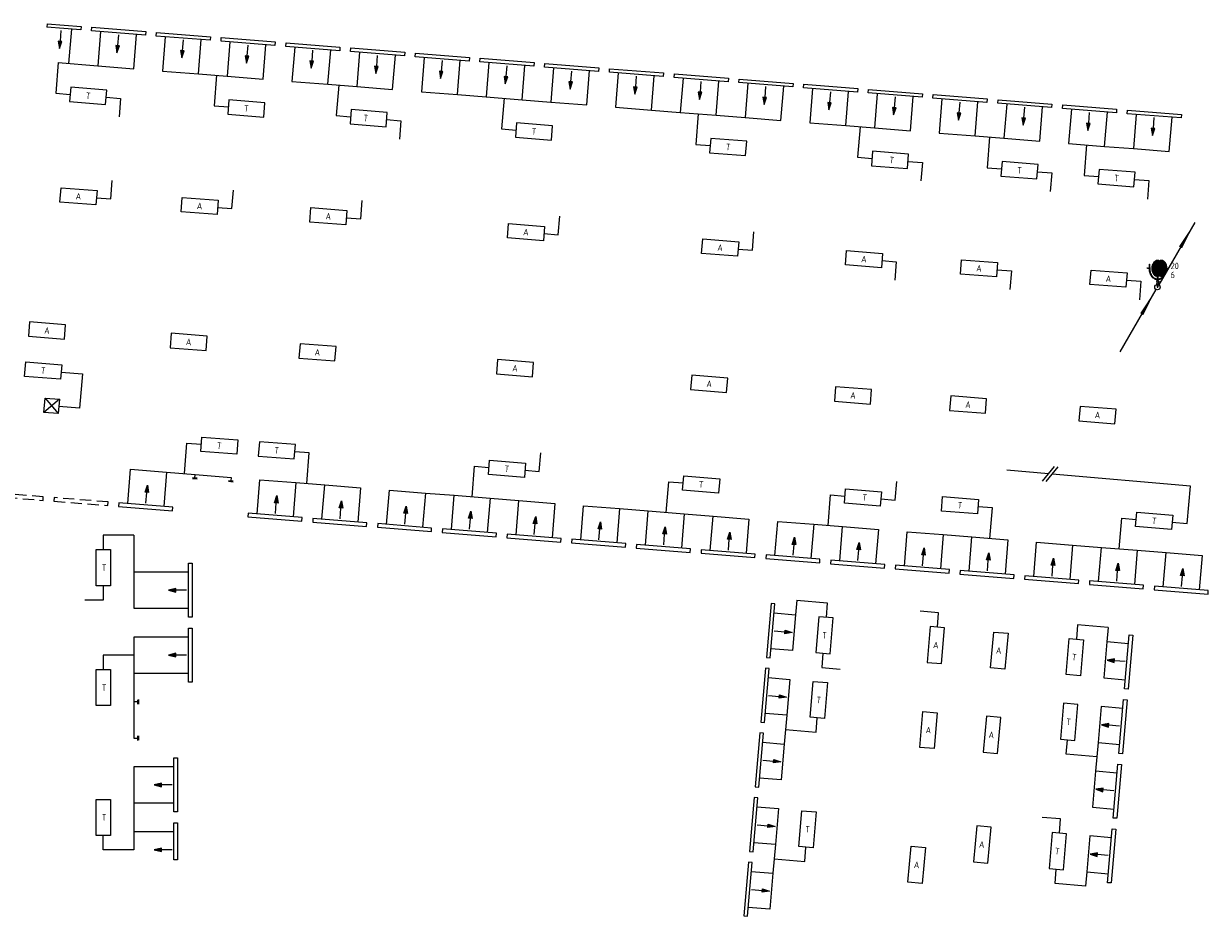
# Model space of a CAD drawing. Extents: x -977 to 55110, y -32750 to 977.
# Tile 2 of 2: x 22270 to 55110, y -24044 to 713. Entities that reach past the tile are written whole.
import ezdxf
from ezdxf.enums import TextEntityAlignment as Align

# ---------------------------------------------------------------- set-up
doc = ezdxf.new("R2010")
doc.units = 0
doc.header["$LTSCALE"] = 200
doc.header["$MEASUREMENT"] = 0
doc.linetypes.add('B0701', pattern=[2.34375, 1.5625, -0.78125])
doc.layers.get('0').update_dxf_attribs({"linetype": 'CONTINUOUS'})
for name, color, linetype in [('BB8000--_INVENTARIS', 7, 'CONTINUOUS'), ('DEMONTEREN', 5, 'CONTINUOUS'), ('FA6513--_S240', 240, 'CONTINUOUS'), ('FB6513--_S1', 1, 'CONTINUOUS'), ('FL6513--_BRANDBLUSMAT', 7, 'CONTINUOUS'), ('FL6513--_S7', 7, 'CONTINUOUS'), ('FL6513--_S7_3D', 7, 'CONTINUOUS'), ('NIEUW', 5, 'CONTINUOUS'), ('WL531---_SYMBOOL', 3, 'CONTINUOUS'), ('WL532---_SYMBOOL', 3, 'CONTINUOUS'), ('WL570---_LUCHT-A-BESTAAND', 2, 'CONTINUOUS'), ('WL570---_SYMBOOL-BESTAAND', 1, 'CONTINUOUS')]:
    doc.layers.add(name, color=color, linetype=linetype)
doc.styles.add('B-01', font='isocp.shx')
doc.styles.add('BEVEILIGING', font='iso')
doc.styles.get("Standard").update_dxf_attribs({"font": 'txt', "width": 0.6})

# ---------------------------------------------------------------- blocks, each defined once
blk = doc.blocks.new('WS531Y06')
blk.add_line((10.37, 17.9), (0.36, 0.66))
blk.add_lwpolyline([(0.37, 0.56, 0, 1, 0), (4.37, 7.49, 1, 1, 0)], format="xyseb")
at = {"linetype": 'Continuous'}
blk.add_circle((0, 0), 0.75, dxfattribs=at)
blk = doc.blocks.new('WS532Y08')
blk.add_line((10.37, 17.9), (0.36, 0.66))
blk.add_lwpolyline([(10.38, 17.97, 0, 1, 0), (6.38, 11.04, 1, 1, 0)], format="xyseb")
at = {"linetype": 'Continuous'}
blk.add_circle((0, 0), 0.75, dxfattribs=at)
blk = doc.blocks.new('*X6')
at = {"color": 0}
for p, q in [((27.01, 211.57), (30.23, 214.78)), ((27.02, 211.31), (30.64, 214.93)), ((27.02, 211.84), (30.05, 214.87)), ((27.04, 211.06), (30.98, 215)), ((27.04, 212.13), (29.86, 214.94)), ((27.07, 210.83), (31.25, 215.01)), ((27.09, 212.44), (29.64, 214.99)), ((27.11, 210.6), (31.48, 214.98)), ((27.16, 212.77), (29.4, 215.01)), ((27.16, 210.39), (31.69, 214.92)), ((27.21, 210.18), (31.88, 214.84)), ((27.27, 213.15), (29.11, 214.99)), ((27.28, 209.98), (32.05, 214.75)), ((27.35, 209.79), (32.21, 214.64)), ((27.44, 209.61), (32.36, 214.53)), ((27.47, 213.62), (28.73, 214.88)), ((27.53, 209.43), (32.5, 214.4)), ((27.63, 209.27), (32.63, 214.26)), ((27.74, 209.11), (32.75, 214.12)), ((27.85, 208.96), (32.86, 213.96)), ((27.98, 208.82), (32.96, 213.8)), ((28.11, 208.69), (33.06, 213.63)), ((28.25, 208.57), (33.14, 213.46)), ((28.41, 208.46), (33.22, 213.27)), ((28.57, 208.35), (33.29, 213.07)), ((28.75, 208.27), (33.35, 212.87)), ((28.95, 208.2), (33.41, 212.66)), ((29.17, 208.16), (33.45, 212.44)), ((29.42, 208.14), (33.49, 212.21)), ((29.72, 208.18), (33.51, 211.97)), ((30.12, 208.31), (33.52, 211.72)), ((30.4, 208.32), (33.53, 211.46)), ((30.58, 208.24), (33.53, 211.19)), ((30.79, 208.18), (33.51, 210.9)), ((31.02, 208.15), (33.45, 210.58)), ((31.28, 208.15), (33.36, 210.22)), ((31.6, 208.2), (33.19, 209.79)), ((32.1, 208.44), (32.87, 209.2))]:
    blk.add_line(p, q, dxfattribs=at)
blk = doc.blocks.new('FS651323')
at = {"layer": 'FA6513--_S240', "elevation": 2}
for points in [[(-2.24, 5.14, 0.077267), (-2.06, 3.98, 0.087029), (-1.58, 3.06, 0.105677), (-0.8, 2.4, 0.12412), (0.05, 2.18, 0.12412)], [(0.05, 2.18, 0.12412), (0.9, 2.4, 0.105677), (1.68, 3.06, 0.000576), (1.68, 3.06, 0.000576)]]:
    blk.add_lwpolyline(points, format="xyb", dxfattribs=at)
at = {"layer": 'FL6513--_S7'}
for p, q in [((-2.79, 5.3, 2), (-2.35, 5.3, 2)), ((-2.35, 5.47, 2), (-2.35, 5.14, 2)), ((-2.29, 5.47, 2), (-2.35, 5.47, 2)), ((-2.35, 5.14, 2), (-2.13, 5.14, 2)), ((-2.29, 6.35, 2), (-2.29, 6.3, 2)), ((-2.29, 6.35, 2), (-2.18, 6.35, 2)), ((-2.26, 6.3, 2), (-2.29, 5.47, 2)), ((-2.29, 6.3, 2), (-2.26, 6.3, 2)), ((-2.21, 6.3, 2), (-2.18, 5.47, 2)), ((-2.18, 6.3, 2), (-2.21, 6.3, 2)), ((-2.18, 6.35, 2), (-2.18, 6.3, 2)), ((-2.18, 5.47, 2), (-2.13, 5.47, 2)), ((-2.13, 5.47, 2), (-2.13, 5.14, 2)), ((-0.17, 1.6, 2), (-0.17, 1.77, 2)), ((-0.17, 1.77, 2), (-0.08, 1.77, 2)), ((-0.11, 1.6, 2), (-0.17, 1.6, 2)), ((-0.17, 0.99, 2), (-0.11, 0.99, 2)), ((-0.17, 0.83, 2), (-0.17, 0.99, 2)), ((-0.08, 0.83, 2), (-0.17, 0.83, 2)), ((-0.11, 0.99, 2), (-0.11, 1.6, 2)), ((-0.08, 2.99, 2), (-0.08, 2.27, 2)), ((-0.08, 2.1, 2), (-0.08, 1.77, 2)), ((-0.08, 0.83, 2), (-0.08, 0, 2)), ((-0.08, 0, 2), (0.08, 0, 2)), ((0.08, 2.99, 2), (0.08, 2.26, 2)), ((0.08, 2.1, 2), (0.08, 1.77, 2)), ((0.08, 1.77, 2), (0.17, 1.77, 2)), ((0.08, 0.83, 2), (0.08, 0, 2)), ((0.17, 0.83, 2), (0.08, 0.83, 2)), ((0.11, 1.6, 2), (0.11, 1.37, 2)), ((0.17, 1.6, 2), (0.11, 1.6, 2)), ((0.31, 1.48, 2), (0.11, 1.37, 2)), ((0.11, 1.14, 2), (0.41, 1.31, 2)), ((0.11, 1.14, 2), (0.11, 0.99, 2)), ((0.11, 0.99, 2), (0.17, 0.99, 2)), ((0.17, 1.77, 2), (0.17, 1.6, 2)), ((0.17, 0.99, 2), (0.17, 0.83, 2)), ((0.41, 1.31, 2), (0.31, 1.48, 2)), ((0.36, 1.4, 2), (0.61, 1.54, 2)), ((0.53, 1.68, 2), (0.7, 1.4, 2))]:
    blk.add_line(p, q, dxfattribs=at)
at = {"layer": 'FL6513--_S7', "elevation": 2}
for points in [[(0.55, 7.25, 0.132141), (0, 7.4, 0.13438), (-0.56, 7.25, 0.106842), (-1.09, 6.75, 0.082314), (-1.42, 6.07, 0.07067), (-1.55, 5.19, 0.07067), (-1.42, 4.32, 0.082314), (-1.09, 3.63, 0.106842), (-0.56, 3.14, 0.13438), (0, 2.98, 0.13438)], [(-0.3, 7.13, 0.074849), (-0.65, 6.75, 0.082314), (-0.98, 6.07, 0.07067), (-1.1, 5.19, 0.07067), (-0.98, 4.32, 0.082314), (-0.65, 3.63, 0.074849), (-0.3, 3.26, 0.13438)], [(-0.08, 7.13, 0.074849), (-0.43, 6.75, 0.082314), (-0.76, 6.07, 0.07067), (-0.88, 5.19, 0.07067), (-0.76, 4.32, 0.082314), (-0.43, 3.63, 0.074849), (-0.08, 3.26, 0.13438)], [(0.14, 7.13, 0.074849), (-0.21, 6.75, 0.082314), (-0.54, 6.07, 0.07067), (-0.66, 5.19, 0.07067), (-0.54, 4.32, 0.082314), (-0.21, 3.63, 0.074849), (0.14, 3.26, 0.13438)], [(-2.32, 5.14, 0.078456), (-2.13, 3.94, 0.087818), (-1.62, 2.99, 0.105396), (-0.82, 2.32, 0.122408), (0.06, 2.1, 0.122408)], [(-2.15, 5.14, 0.077267), (-1.98, 4.01, 0.087029), (-1.51, 3.11, 0.105677), (-0.76, 2.47, 0.12412), (0.06, 2.26, 0.12412)], [(0.06, 2.1, 0.122408), (0.93, 2.32, 0.105396), (1.73, 2.99, 0.037343), (2.02, 3.41, 0.094635)], [(0, 2.98, 0.132141), (0.55, 3.13, 0.106842)], [(0.06, 2.26, 0.12412), (0.87, 2.47, 0.105677), (1.62, 3.11, 0.000576), (1.62, 3.11, 0.093312)]]:
    blk.add_lwpolyline(points, format="xyb", dxfattribs=at)
for points in [[(1.1, 2.98, 0.13438), (1.67, 3.14, 0.106842), (2.2, 3.63, 0.082314), (2.56, 4.39, 0.085944), (2.65, 5.19, 0.07067), (2.53, 6.07, 0.082314), (2.2, 6.75, 0.106842), (1.67, 7.25, 0.13438), (1.1, 7.4, 0.13438), (0.54, 7.25, 0.106842), (0.01, 6.75, 0.082314), (-0.32, 6.07, 0.07067), (-0.44, 5.19, 0.07067), (-0.32, 4.32, 0.082314), (0.01, 3.63, 0.106842), (0.54, 3.14, 0.13438)], [(1.1, 4.58, 0.13438), (1.24, 4.62, 0.106842), (1.38, 4.75, 0.082314), (1.47, 4.94, 0.085944), (1.49, 5.14, 0.07067), (1.46, 5.36, 0.082314), (1.38, 5.53, 0.106842), (1.24, 5.65, 0.13438), (1.1, 5.69, 0.13438), (0.96, 5.65, 0.106842), (0.83, 5.53, 0.082314), (0.75, 5.36, 0.07067), (0.72, 5.14, 0.07067), (0.75, 4.92, 0.082314), (0.83, 4.75, 0.106842), (0.96, 4.62, 0.13438)]]:
    blk.add_lwpolyline(points, format="xyb", close=True, dxfattribs=at)
at = {"layer": 'FL6513--_S7'}
blk.add_circle((-2.84, 5.3, 2), 0.0552, dxfattribs=at)
for centre, start, end in [((0.04, 6.69, 2), 78.4598, 127.6736), ((0.26, 6.69, 2), 78.4598, 127.6736), ((0.48, 6.69, 2), 84.9741, 127.6736), ((0.04, 3.7, 2), 232.3264, 281.5402), ((0.26, 3.7, 2), 232.3264, 281.5402), ((0.48, 3.7, 2), 232.3264, 275.0259)]:
    blk.add_arc(centre, 0.552, start, end, dxfattribs=at)
at = {"layer": 'FL6513--_S7_3D', "invisible_edges": 15}
blk.add_3dface([(-3.28, 8.32, 1), (2.98, 8.32, 1), (2.98, -0.39, 1), (-3.28, -0.39, 1)], dxfattribs=at)
at = {"layer": 'FA6513--_S240', "xscale": 0.625, "yscale": 0.625, "zscale": 0.625}
blk.add_blockref('*X6', (-18.36, -127.04, 2), dxfattribs=at)
at = {"layer": 'BB8000--_INVENTARIS', "width": 0.8}
blk.add_attdef('INVENT', (3.65, -5, 2), '', height=1.8, dxfattribs=at)
at = {"layer": 'FB6513--_S1', "style": 'BEVEILIGING'}
for tag, p in [('LENGTE', (3.65, 5, 2)), ('DIAMETER', (3.65, 2.5, 2))]:
    blk.add_attdef(tag, p, '', height=1.8, dxfattribs=at)
at = {"layer": 'FB6513--_S1', "style": 'BEVEILIGING', "flags": 8}
for tag, p in [('NUMMER', (3.65, 0, 2)), ('LETTER', (3.65, -2.5, 2))]:
    blk.add_attdef(tag, p, '', height=1.8, dxfattribs=at)

msp = doc.modelspace()

# ---------------------------------------------------------------- linework, layer by layer
at = {"layer": 'DEMONTEREN'}
for p, q in [((23227, -368), (23160, -1216)), ((23227, -368), (24324, -456)), ((24324, -456), (25321, -536)), ((26118, -600), (27115, -679)), ((27115, -679), (27912, -743)), ((27613, -719), (27546, -1567)), ((27912, -743), (28909, -823)), ((29707, -887), (30704, -967)), ((30704, -967), (31501, -1030)), ((23160, -1216), (23558, -1248)), ((31003, -990), (30935, -1838)), ((31501, -1030), (32498, -1110)), ((27546, -1567), (27944, -1598)), ((30935, -1838), (31334, -1870)), ((44061, -2035), (45058, -2115)), ((45058, -2115), (45855, -2179)), ((45456, -2147), (45389, -2994)), ((45855, -2179), (46852, -2259)), ((47649, -2322), (48646, -2402)), ((48646, -2402), (49444, -2466)), ((49045, -2434), (48977, -3281)), ((49444, -2466), (50440, -2546)), ((51238, -2610), (52235, -2689)), ((51736, -2649), (51669, -3497)), ((52235, -2689), (53032, -2753)), ((53032, -2753), (54029, -2833)), ((45389, -2994), (45787, -3026)), ((48977, -3281), (49376, -3313)), ((51669, -3497), (52067, -3529)), ((23309, -8949), (23900, -9000)), ((23900, -9000), (23821, -9950)), ((23821, -9950), (23244, -9904)), ((26727, -11767), (26795, -10919)), ((26795, -10919), (27194, -10952)), ((30184, -11192), (29786, -11160)), ((30116, -12039), (30184, -11192)), ((25155, -12597), (25232, -11646)), ((25232, -11646), (26229, -11727)), ((26229, -11727), (26152, -12677)), ((26229, -11727), (27026, -11791)), ((27018, -11889), (27026, -11791)), ((27026, -11791), (28023, -11871)), ((34701, -12408), (34769, -11561)), ((34769, -11561), (35168, -11593)), ((54614, -12116), (50780, -11780)), ((28023, -11871), (28015, -11969)), ((28744, -12885), (28820, -11935)), ((28820, -11935), (29817, -12015)), ((29817, -12015), (29741, -12966)), ((29817, -12015), (30614, -12079)), ((30538, -13030), (30614, -12079)), ((30614, -12079), (31611, -12160)), ((40084, -12841), (40152, -11994)), ((40152, -11994), (40551, -12026)), ((54523, -13153), (54614, -12116)), ((31611, -12160), (31535, -13110)), ((32409, -12224), (33405, -12304)), ((33405, -12304), (34203, -12368)), ((34203, -12368), (35200, -12448)), ((35200, -12448), (35997, -12513)), ((44569, -13202), (44638, -12355)), ((44638, -12355), (45036, -12387)), ((35997, -12513), (36994, -12593)), ((37791, -12657), (38788, -12737)), ((38788, -12737), (39585, -12801)), ((39585, -12801), (40582, -12881)), ((49123, -12716), (48724, -12684)), ((49055, -13563), (49123, -12716)), ((40582, -12881), (41380, -12946)), ((41380, -12946), (42376, -13026)), ((43097, -14040), (43174, -13090)), ((43174, -13090), (44171, -13170)), ((52643, -13852), (52711, -13005)), ((52711, -13005), (53110, -13037)), ((54107, -13117), (54523, -13153)), ((44171, -13170), (44094, -14121)), ((44171, -13170), (44968, -13234)), ((44892, -14185), (44968, -13234)), ((44968, -13234), (45965, -13315)), ((45965, -13315), (45888, -14265)), ((46686, -14329), (46762, -13379)), ((46762, -13379), (47759, -13459)), ((47759, -13459), (47683, -14409)), ((47759, -13459), (48556, -13523)), ((25326, -13475), (24476, -13475)), ((24476, -13475), (24476, -13875)), ((25326, -13475), (25326, -13700)), ((25326, -13700), (25326, -14500)), ((48480, -14473), (48556, -13523)), ((48556, -13523), (49553, -13603)), ((49553, -13603), (49477, -14554)), ((50274, -14618), (50351, -13667)), ((50351, -13667), (51347, -13748)), ((51347, -13748), (51271, -14698)), ((51347, -13748), (52145, -13812)), ((52068, -14762), (52145, -13812)), ((52145, -13812), (53142, -13892)), ((53142, -13892), (53065, -14842)), ((53142, -13892), (53939, -13956)), ((53863, -14906), (53939, -13956)), ((53939, -13956), (54936, -14036)), ((54936, -14036), (54859, -14987)), ((25326, -14500), (25326, -15500)), ((43702, -15280), (43667, -15678)), ((43702, -15280), (44548, -15354)), ((44548, -15354), (44513, -15753)), ((43667, -15678), (43579, -16675)), ((51488, -15961), (51453, -16360)), ((52335, -16035), (51488, -15961)), ((52335, -16035), (52300, -16434)), ((52300, -16434), (52213, -17430)), ((52897, -16486), (52300, -16434)), ((52213, -17430), (52810, -17482)), ((52143, -18227), (52056, -19223)), ((52741, -18279), (52143, -18227)), ((51174, -19547), (51209, -19149)), ((52056, -19223), (51986, -20020)), ((52056, -19223), (52653, -19275)), ((52021, -19622), (51174, -19547)), ((51986, -20020), (51899, -21016)), ((51829, -21813), (51742, -22809)), ((50860, -23134), (50895, -22735)), ((51742, -22809), (51707, -23208)), ((51707, -23208), (50860, -23134))]:
    msp.add_line(p, q, dxfattribs=at)
at = {"layer": 'DEMONTEREN', "linetype": 'ByBlock'}
for p, q in [((22829, -10071), (22862, -9672)), ((23260, -9704), (22829, -10071)), ((22862, -9672), (23228, -10103)), ((22862, -9672), (23260, -9704)), ((23260, -9704), (23228, -10103)), ((23228, -10103), (22829, -10071)), ((27082, -11894), (26954, -11883)), ((27082, -11919), (26954, -11908)), ((28079, -11974), (27951, -11964)), ((28079, -11999), (27951, -11989))]:
    msp.add_line(p, q, dxfattribs=at)
at = {"layer": 'DEMONTEREN'}
for points in [[(47936, -10012), (48933, -10092), (48965, -9693), (47968, -9613), (47936, -10012)], [(28175, -11231), (27178, -11151), (27210, -10752), (28207, -10832), (28175, -11231)], [(28773, -11279), (29769, -11359), (29802, -10961), (28805, -10880), (28773, -11279)], [(48708, -12883), (47711, -12803), (47744, -12404), (48740, -12484), (48708, -12883)], [(54091, -13316), (53094, -13236), (53126, -12837), (54123, -12918), (54091, -13316)]]:
    msp.add_lwpolyline(points, dxfattribs=at)
at = {"layer": 'DEMONTEREN', "color": 1, "linetype": 'ByBlock'}
for points in [[(25733, -12292), (25633, -12284), (25699, -12089)], [(29321, -12581), (29222, -12573), (29288, -12377)], [(31116, -12725), (31016, -12717), (31082, -12522)], [(43675, -13736), (43575, -13728), (43641, -13532)], [(45469, -13880), (45369, -13872), (45435, -13677)], [(47263, -14024), (47164, -14016), (47230, -13821)], [(50852, -14313), (50752, -14305), (50818, -14110)], [(52646, -14457), (52546, -14449), (52612, -14254)], [(54440, -14602), (54340, -14594), (54406, -14398)], [(52501, -17003), (52510, -16904), (52306, -16936)]]:
    msp.add_lwpolyline(points, close=True, dxfattribs=at)
at = {"layer": 'DEMONTEREN', "linetype": 'B0701'}
for points in [[(22806, -12508), (22814, -12408), (21319, -12288), (21311, -12388)], [(24600, -12652), (24608, -12553), (23113, -12432), (23105, -12532)]]:
    msp.add_lwpolyline(points, close=True, dxfattribs=at)
at = {"layer": 'DEMONTEREN', "color": 1, "linetype": 'ByBlock'}
for points in [[(25659, -12587), (25683, -12288)], [(29247, -12876), (29271, -12577)], [(31042, -13020), (31066, -12721)], [(43601, -14031), (43625, -13732)], [(45395, -14175), (45419, -13876)], [(47189, -14319), (47213, -14020)], [(48984, -14464), (49008, -14165)], [(50778, -14608), (50802, -14309)], [(52572, -14752), (52596, -14453)], [(54366, -14897), (54390, -14598)], [(52804, -16980), (52505, -16954)]]:
    msp.add_lwpolyline(points, dxfattribs=at)
at = {"layer": 'DEMONTEREN', "linetype": 'ByBlock'}
for points in [[(26395, -12797), (26403, -12697), (24907, -12577), (24899, -12676)], [(44337, -14240), (44345, -14141), (42849, -14020), (42841, -14120)], [(49058, -14169), (48958, -14161), (49024, -13965)], [(46131, -14385), (46139, -14285), (44644, -14165), (44636, -14264)], [(47925, -14529), (47933, -14429), (46438, -14309), (46430, -14409)], [(49719, -14673), (49727, -14574), (48232, -14453), (48224, -14553)], [(51513, -14818), (51521, -14718), (50026, -14598), (50018, -14697)], [(53308, -14962), (53316, -14862), (51820, -14742), (51812, -14842)], [(55102, -15106), (55110, -15007), (53615, -14887), (53607, -14986)], [(52888, -17740), (52788, -17731), (52919, -16237), (53019, -16246)]]:
    msp.add_lwpolyline(points, close=True, dxfattribs=at)
at = {"layer": 'DEMONTEREN'}
msp.add_lwpolyline([(52731, -19533), (52632, -19524), (52762, -18030), (52862, -18039)], close=True, dxfattribs=at)
at = {"layer": 'DEMONTEREN', "color": 1, "linetype": 'ByBlock'}
for points in [[(25733, -12292), (25633, -12284), (25699, -12089)], [(29321, -12581), (29222, -12573), (29288, -12377)], [(31116, -12725), (31016, -12717), (31082, -12522)], [(43675, -13736), (43575, -13728), (43641, -13532)], [(45469, -13880), (45369, -13872), (45435, -13677)], [(47263, -14024), (47164, -14016), (47230, -13821)], [(49058, -14169), (48958, -14161), (49024, -13965)], [(50852, -14313), (50752, -14305), (50818, -14110)], [(52646, -14457), (52546, -14449), (52612, -14254)], [(54440, -14602), (54340, -14594), (54406, -14398)], [(52501, -17003), (52510, -16904), (52306, -16936)]]:
    msp.add_solid(points, dxfattribs=at)
at = {"layer": 'NIEUW'}
for p, q in [((24555, -1327), (24954, -1359)), ((24954, -1359), (24913, -1872)), ((32330, -1949), (32729, -1981)), ((32729, -1981), (32688, -2494)), ((46784, -3106), (47183, -3138)), ((47183, -3138), (47142, -3650)), ((50373, -3393), (50771, -3425)), ((50771, -3425), (50730, -3938)), ((53064, -3608), (53463, -3640)), ((24687, -4147), (24726, -3634)), ((28044, -4415), (28084, -3903)), ((53463, -3640), (53422, -4153)), ((24288, -4115), (24687, -4147)), ((31613, -4701), (31653, -4188)), ((27645, -4384), (28044, -4415)), ((31215, -4669), (31613, -4701)), ((37091, -5139), (37131, -4627)), ((36692, -5107), (37091, -5139)), ((42474, -5570), (42514, -5057)), ((42075, -5538), (42474, -5570)), ((46062, -5857), (46461, -5889)), ((46461, -5889), (46420, -6402)), ((49252, -6112), (49651, -6144)), ((49651, -6144), (49610, -6657)), ((52841, -6400), (53239, -6431)), ((53239, -6431), (53198, -6944)), ((36564, -11705), (36605, -11193)), ((36165, -11673), (36564, -11705)), ((46432, -12499), (46473, -11987)), ((46033, -12467), (46432, -12499)), ((24476, -14875), (24476, -15275)), ((24476, -15275), (23962, -15275)), ((47634, -15624), (47121, -15583)), ((47602, -16023), (47634, -15624)), ((44426, -16749), (44394, -17147)), ((44394, -17147), (44907, -17189)), ((51014, -21340), (50502, -21299)), ((50982, -21739), (51014, -21340))]:
    msp.add_line(p, q, dxfattribs=at)
at = {"layer": 'WL570---_LUCHT-A-BESTAAND'}
for p, q in [((23526, -392), (23603, 558)), ((24400, 494), (24324, -456)), ((25321, -536), (25397, 415)), ((26194, 351), (26118, -600)), ((27115, -679), (27191, 271)), ((27988, 207), (27912, -743)), ((28909, -823), (28985, 127)), ((29783, 64), (29707, -887)), ((30704, -967), (30780, -16)), ((31577, -80), (31501, -1030)), ((32498, -1110), (32574, -160)), ((33371, -224), (33295, -1174)), ((34292, -1254), (34368, -303)), ((35166, -367), (35090, -1317)), ((36086, -1397), (36162, -447)), ((36960, -511), (36884, -1461)), ((37881, -1541), (37957, -590)), ((38754, -654), (38678, -1605)), ((39675, -1684), (39751, -734)), ((40548, -798), (40472, -1748)), ((41469, -1828), (41545, -878)), ((42343, -941), (42267, -1892)), ((33295, -1174), (34292, -1254)), ((34292, -1254), (35090, -1317)), ((43263, -1972), (43339, -1021)), ((44137, -1085), (44061, -2035)), ((45058, -2115), (45134, -1165)), ((45931, -1229), (45855, -2179)), ((46852, -2259), (46928, -1308)), ((35090, -1317), (36086, -1397)), ((35588, -1357), (35520, -2205)), ((36086, -1397), (36884, -1461)), ((36884, -1461), (37881, -1541)), ((38678, -1605), (39675, -1684)), ((47725, -1372), (47649, -2322)), ((48646, -2402), (48722, -1452)), ((49520, -1516), (49444, -2466)), ((50440, -2546), (50516, -1595)), ((39675, -1684), (40472, -1748)), ((40472, -1748), (41469, -1828)), ((40971, -1788), (40903, -2635)), ((41469, -1828), (42267, -1892)), ((42267, -1892), (43263, -1972)), ((51314, -1659), (51238, -2610)), ((52235, -2689), (52311, -1739)), ((53108, -1803), (53032, -2753)), ((54029, -2833), (54105, -1883)), ((35520, -2205), (35919, -2237)), ((40903, -2635), (41302, -2667)), ((50680, -11771), (49528, -11671)), ((32332, -13174), (32409, -12224)), ((33405, -12304), (33329, -13254)), ((34126, -13319), (34203, -12368)), ((35200, -12448), (35123, -13399)), ((35921, -13463), (35997, -12513)), ((36994, -12593), (36917, -13543)), ((37715, -13607), (37791, -12657)), ((38788, -12737), (38712, -13687)), ((39509, -13752), (39585, -12801)), ((40582, -12881), (40506, -13832)), ((41303, -13896), (41380, -12946)), ((42376, -13026), (42300, -13976)), ((26836, -14500), (25326, -14500)), ((25326, -15500), (26836, -15500)), ((43069, -15626), (43667, -15678)), ((26836, -16300), (25326, -16300)), ((25326, -16300), (25326, -17300)), ((43579, -16675), (42982, -16622)), ((24476, -16800), (24476, -17200)), ((25326, -16800), (24476, -16800)), ((25326, -17300), (25326, -18100)), ((25326, -17300), (26836, -17300)), ((42912, -17419), (43510, -17472)), ((43510, -17472), (43423, -18468)), ((25424, -18100), (25326, -18100)), ((25326, -18100), (25326, -19100)), ((43423, -18468), (42825, -18415)), ((43423, -18468), (43353, -19265)), ((44235, -18940), (44269, -18542)), ((43388, -18866), (44235, -18940)), ((25326, -19100), (25424, -19100)), ((42755, -19212), (43353, -19265)), ((43353, -19265), (43266, -20261)), ((25326, -19900), (25326, -20900)), ((26436, -19900), (25326, -19900)), ((52584, -20072), (51986, -20020)), ((43266, -20261), (42668, -20209)), ((25326, -20900), (26436, -20900)), ((25326, -20900), (25326, -21700)), ((42598, -21006), (43196, -21058)), ((51899, -21016), (52497, -21069)), ((43196, -21058), (43109, -22054)), ((24476, -22200), (24476, -21800)), ((26436, -21700), (25326, -21700)), ((25326, -21700), (25326, -22200)), ((43109, -22054), (42511, -22002)), ((52427, -21865), (51829, -21813)), ((25326, -22200), (24476, -22200)), ((43109, -22054), (43039, -22851)), ((43921, -22527), (43956, -22128)), ((43074, -22453), (43921, -22527)), ((42441, -22799), (43039, -22851)), ((43039, -22851), (42952, -23847)), ((51742, -22809), (52340, -22862)), ((42952, -23847), (42354, -23795))]:
    msp.add_line(p, q, dxfattribs=at)
at = {"layer": 'WL570---_LUCHT-A-BESTAAND', "color": 1}
for p, q in [((50514, -11974), (50845, -11569)), ((50615, -11983), (50946, -11578))]:
    msp.add_line(p, q, dxfattribs=at)
at = {"layer": 'WL570---_SYMBOOL-BESTAAND', "linetype": 'ByBlock'}
for p, q in [((25424, -18036), (25424, -18164)), ((25449, -18034), (25449, -18162)), ((25424, -19036), (25424, -19164)), ((25449, -19034), (25449, -19162))]:
    msp.add_line(p, q, dxfattribs=at)
for points in [[(22924, 713), (22916, 613)], [(22924, 713), (23861, 638), (23853, 538), (22916, 613)], [(23301, 523), (23277, 224)], [(24896, 404), (24872, 105)], [(26690, 261), (26666, -38)], [(28484, 117), (28460, -182)], [(30278, -26), (30254, -325)], [(32073, -170), (32049, -469)], [(33867, -313), (33843, -612)], [(35661, -457), (35637, -756)], [(37455, -601), (37432, -900)], [(39250, -744), (39226, -1043)], [(41044, -888), (41020, -1187)], [(42838, -1031), (42814, -1330)], [(44633, -1175), (44609, -1474)], [(46427, -1318), (46403, -1617)], [(48221, -1462), (48197, -1761)], [(50015, -1605), (49991, -1905)], [(51810, -1749), (51786, -2048)], [(53604, -1893), (53580, -2192)], [(32836, -13165), (32860, -12865)], [(34630, -13309), (34654, -13010)], [(36424, -13453), (36448, -13154)], [(38218, -13598), (38242, -13299)], [(40013, -13742), (40037, -13443)], [(41807, -13886), (41831, -13587)], [(26786, -15000), (26486, -15000)], [(43075, -16129), (43374, -16155)], [(26786, -16800), (26486, -16800)], [(42918, -17922), (43217, -17948)], [(52647, -18773), (52348, -18747)], [(42761, -19715), (43060, -19741)], [(26386, -20400), (26086, -20400)], [(52490, -20566), (52191, -20540)], [(42605, -21508), (42903, -21534)], [(26386, -22200), (26086, -22200)], [(52333, -22359), (52035, -22333)], [(42448, -23301), (42747, -23327)]]:
    msp.add_lwpolyline(points, dxfattribs=at)
for points in [[(25655, 494), (25647, 394), (24152, 514), (24160, 614)], [(27449, 351), (27441, 251), (25946, 371), (25954, 470)], [(23327, 220), (23228, 228), (23261, 25)], [(24922, 101), (24822, 109), (24856, -94)], [(29244, 207), (29236, 107), (27741, 227), (27748, 327)], [(31038, 63), (31030, -36), (29535, 83), (29543, 183)], [(32832, -80), (32824, -180), (31329, -60), (31337, 40)], [(26716, -42), (26616, -34), (26650, -238)], [(28510, -186), (28410, -178), (28444, -381)], [(30304, -329), (30205, -321), (30239, -525)], [(34627, -224), (34619, -323), (33123, -204), (33131, -104)], [(36421, -367), (36413, -467), (34918, -347), (34926, -248)], [(32099, -473), (31999, -465), (32033, -668)], [(33893, -616), (33793, -608), (33827, -812)], [(38215, -511), (38207, -611), (36712, -491), (36720, -391)], [(40009, -654), (40001, -754), (38506, -634), (38514, -535)], [(35687, -760), (35587, -752), (35621, -955)], [(37481, -904), (37382, -896), (37416, -1099)], [(41804, -798), (41796, -898), (40300, -778), (40308, -678)], [(43598, -942), (43590, -1041), (42095, -922), (42103, -822)], [(45392, -1085), (45384, -1185), (43889, -1065), (43897, -965)], [(39276, -1047), (39176, -1039), (39210, -1242)], [(41070, -1191), (40970, -1183), (41004, -1386)], [(47186, -1229), (47178, -1328), (45683, -1209), (45691, -1109)], [(48981, -1372), (48973, -1472), (47477, -1352), (47485, -1253)], [(42864, -1334), (42764, -1326), (42798, -1530)], [(44658, -1478), (44559, -1470), (44593, -1673)], [(46453, -1621), (46353, -1613), (46387, -1817)], [(50775, -1516), (50767, -1615), (49272, -1496), (49280, -1396)], [(52569, -1659), (52561, -1759), (51066, -1639), (51074, -1540)], [(48247, -1765), (48147, -1757), (48181, -1960)], [(50041, -1909), (49942, -1901), (49975, -2104)], [(54363, -1803), (54355, -1903), (52860, -1783), (52868, -1683)], [(51836, -2052), (51736, -2044), (51770, -2247)], [(53630, -2196), (53530, -2188), (53564, -2391)], [(32910, -12869), (32810, -12861), (32876, -12666)], [(29983, -13085), (29991, -12986), (28496, -12865), (28488, -12965)], [(31777, -13230), (31785, -13130), (30290, -13010), (30282, -13110)], [(34704, -13014), (34604, -13006), (34670, -12810)], [(36498, -13158), (36398, -13150), (36464, -12955)], [(38292, -13303), (38193, -13295), (38259, -13099)], [(33571, -13374), (33579, -13275), (32084, -13154), (32076, -13254)], [(35366, -13519), (35374, -13419), (33878, -13299), (33870, -13398)], [(37160, -13663), (37168, -13563), (35673, -13443), (35665, -13543)], [(40087, -13447), (39987, -13439), (40053, -13244)], [(41881, -13591), (41781, -13583), (41847, -13388)], [(38954, -13807), (38962, -13708), (37467, -13587), (37459, -13687)], [(40748, -13952), (40756, -13852), (39261, -13732), (39253, -13831)], [(42542, -14096), (42550, -13996), (41055, -13876), (41047, -13976)], [(26936, -15750), (26836, -15750), (26836, -14250), (26936, -14250)], [(26486, -15050), (26486, -14950), (26286, -15000)], [(42860, -16863), (42960, -16871), (43091, -15377), (42991, -15368)], [(26936, -17550), (26836, -17550), (26836, -16050), (26936, -16050)], [(43370, -16205), (43378, -16105), (43573, -16172)], [(26486, -16850), (26486, -16750), (26286, -16800)], [(42703, -18656), (42803, -18665), (42934, -17170), (42834, -17162)], [(43213, -17998), (43221, -17898), (43416, -17965)], [(52344, -18797), (52353, -18697), (52149, -18729)], [(42547, -20449), (42646, -20458), (42777, -18963), (42677, -18955)], [(26536, -21150), (26436, -21150), (26436, -19650), (26536, -19650)], [(43056, -19791), (43065, -19691), (43260, -19758)], [(52574, -21326), (52475, -21318), (52605, -19823), (52705, -19832)], [(26086, -20450), (26086, -20350), (25886, -20400)], [(52187, -20590), (52196, -20490), (51992, -20522)], [(42390, -22242), (42489, -22251), (42620, -20757), (42520, -20748)], [(26536, -22475), (26436, -22475), (26436, -21450), (26536, -21450)], [(42899, -21584), (42908, -21484), (43103, -21552)], [(52417, -23119), (52318, -23111), (52449, -21616), (52548, -21625)], [(26086, -22250), (26086, -22150), (25886, -22200)], [(52030, -22383), (52039, -22283), (51835, -22316)], [(42233, -24035), (42332, -24044), (42463, -22550), (42364, -22541)], [(42742, -23377), (42751, -23278), (42946, -23345)]]:
    msp.add_lwpolyline(points, close=True, dxfattribs=at)
at = {"layer": 'WL570---_SYMBOOL-BESTAAND'}
for points in [[(24571, -1128), (23574, -1048), (23542, -1447), (24539, -1527), (24571, -1128)], [(28957, -1479), (27960, -1399), (27928, -1798), (28925, -1878), (28957, -1479)], [(32346, -1750), (31349, -1670), (31318, -2069), (32314, -2149), (32346, -1750)], [(36932, -2117), (35935, -2037), (35903, -2436), (36900, -2516), (36932, -2117)], [(42314, -2548), (41318, -2468), (41286, -2867), (42283, -2946), (42314, -2548)], [(46800, -2907), (45803, -2827), (45771, -3226), (46768, -3305), (46800, -2907)], [(50389, -3194), (49392, -3114), (49360, -3513), (50357, -3592), (50389, -3194)], [(53080, -3409), (52083, -3329), (52051, -3728), (53048, -3808), (53080, -3409)], [(23307, -3836), (24304, -3916), (24272, -4314), (23275, -4234), (23307, -3836)], [(26664, -4104), (27661, -4184), (27629, -4583), (26633, -4503), (26664, -4104)], [(30234, -4390), (31231, -4470), (31199, -4868), (30202, -4789), (30234, -4390)], [(35711, -4828), (36708, -4908), (36676, -5307), (35680, -5227), (35711, -4828)], [(41094, -5259), (42091, -5339), (42059, -5737), (41062, -5658), (41094, -5259)], [(45082, -5578), (46078, -5658), (46046, -6057), (45050, -5977), (45082, -5578)], [(48271, -5833), (49268, -5913), (49236, -6312), (48239, -6232), (48271, -5833)], [(51860, -6120), (52857, -6200), (52825, -6599), (51828, -6519), (51860, -6120)], [(22402, -7958), (23399, -8038), (23431, -7639), (22434, -7559), (22402, -7958)], [(26330, -8274), (27327, -8354), (27359, -7955), (26362, -7875), (26330, -8274)], [(29899, -8561), (30896, -8641), (30928, -8242), (29931, -8162), (29899, -8561)], [(23293, -9149), (22296, -9068), (22328, -8670), (23325, -8750), (23293, -9149)], [(35377, -9001), (36373, -9082), (36405, -8683), (35409, -8603), (35377, -9001)], [(40759, -9435), (41756, -9515), (41788, -9116), (40791, -9036), (40759, -9435)], [(44746, -9755), (45743, -9836), (45775, -9437), (44778, -9357), (44746, -9755)], [(51524, -10301), (52521, -10381), (52553, -9982), (51557, -9902), (51524, -10301)], [(36149, -11873), (35152, -11792), (35184, -11394), (36181, -11474), (36149, -11873)], [(41531, -12306), (40535, -12226), (40567, -11827), (41564, -11907), (41531, -12306)], [(46017, -12667), (45020, -12586), (45052, -12188), (46049, -12268), (46017, -12667)], [(24676, -13875), (24676, -14875), (24276, -14875), (24276, -13875), (24676, -13875)], [(44314, -15735), (44227, -16731), (44625, -16766), (44713, -15770), (44314, -15735)], [(47402, -16005), (47315, -17001), (47714, -17036), (47801, -16040), (47402, -16005)], [(49560, -16194), (49473, -17190), (49075, -17155), (49162, -16159), (49560, -16194)], [(51652, -16377), (51565, -17373), (51167, -17338), (51254, -16342), (51652, -16377)], [(24676, -17200), (24676, -18200), (24276, -18200), (24276, -17200), (24676, -17200)], [(44070, -18524), (44157, -17528), (44556, -17563), (44469, -18559), (44070, -18524)], [(47109, -19360), (47196, -18363), (47595, -18398), (47507, -19394), (47109, -19360)], [(51408, -19166), (51495, -18170), (51097, -18135), (51010, -19132), (51408, -19166)], [(49268, -19528), (49356, -18532), (48957, -18497), (48870, -19493), (49268, -19528)], [(24676, -20800), (24676, -21800), (24276, -21800), (24276, -20800), (24676, -20800)], [(43756, -22111), (43844, -21115), (44242, -21149), (44155, -22146), (43756, -22111)], [(49002, -22570), (49090, -21574), (48691, -21539), (48604, -22535), (49002, -22570)], [(51094, -22753), (51182, -21757), (50783, -21722), (50696, -22718), (51094, -22753)], [(46782, -23096), (46869, -22100), (47268, -22135), (47180, -23131), (46782, -23096)]]:
    msp.add_lwpolyline(points, dxfattribs=at)
at = {"layer": 'WL570---_SYMBOOL-BESTAAND', "linetype": 'ByBlock'}
for points in [[(23327, 220), (23228, 228), (23261, 25)], [(24922, 101), (24822, 109), (24856, -94)], [(26716, -42), (26616, -34), (26650, -238)], [(28510, -186), (28410, -178), (28444, -381)], [(30304, -329), (30205, -321), (30239, -525)], [(32099, -473), (31999, -465), (32033, -668)], [(33893, -616), (33793, -608), (33827, -812)], [(35687, -760), (35587, -752), (35621, -955)], [(37481, -904), (37382, -896), (37416, -1099)], [(39276, -1047), (39176, -1039), (39210, -1242)], [(41070, -1191), (40970, -1183), (41004, -1386)], [(42864, -1334), (42764, -1326), (42798, -1530)], [(44658, -1478), (44559, -1470), (44593, -1673)], [(46453, -1621), (46353, -1613), (46387, -1817)], [(48247, -1765), (48147, -1757), (48181, -1960)], [(50041, -1909), (49942, -1901), (49975, -2104)], [(51836, -2052), (51736, -2044), (51770, -2247)], [(53630, -2196), (53530, -2188), (53564, -2391)], [(32910, -12869), (32810, -12861), (32876, -12666)], [(34704, -13014), (34604, -13006), (34670, -12810)], [(36498, -13158), (36398, -13150), (36464, -12955)], [(38292, -13303), (38193, -13295), (38259, -13099)], [(40087, -13447), (39987, -13439), (40053, -13244)], [(41881, -13591), (41781, -13583), (41847, -13388)], [(26486, -15050), (26486, -14950), (26286, -15000)], [(43370, -16205), (43378, -16105), (43573, -16172)], [(26486, -16850), (26486, -16750), (26286, -16800)], [(43213, -17998), (43221, -17898), (43416, -17965)], [(52344, -18797), (52353, -18697), (52149, -18729)], [(43056, -19791), (43065, -19691), (43260, -19758)], [(26086, -20450), (26086, -20350), (25886, -20400)], [(52187, -20590), (52196, -20490), (51992, -20522)], [(42899, -21584), (42908, -21484), (43103, -21552)], [(26086, -22250), (26086, -22150), (25886, -22200)], [(52030, -22383), (52039, -22283), (51835, -22316)], [(42742, -23377), (42751, -23278), (42946, -23345)]]:
    msp.add_solid(points, dxfattribs=at)

# ---------------------------------------------------------------- block references
at = {"layer": 'FL6513--_BRANDBLUSMAT', "xscale": 100, "yscale": 100, "zscale": 100}
msp.add_blockref('FS651323', (53700, -6595), dxfattribs=at).add_auto_attribs({'LENGTE': '20', 'DIAMETER': '6'})
at = {"layer": 'WL531---_SYMBOOL', "xscale": 100, "yscale": 100, "zscale": 100, "rotation": 180}
msp.add_blockref('WS531Y06', (53700, -6595), dxfattribs=at)
at = {"layer": 'WL532---_SYMBOOL', "xscale": 100, "yscale": 100, "zscale": 100}
msp.add_blockref('WS532Y08', (53700, -6595), dxfattribs=at)

# ---------------------------------------------------------------- texts
at = {"layer": 'DEMONTEREN', "color": 3, "style": 'B-01'}
for s, p in [('A', (48450, -9853)), ('T', (48226, -12644))]:
    msp.add_text(s, height=180, rotation=355.4, dxfattribs=at).set_placement(p, align=Align.MIDDLE_CENTER)
at = {"layer": 'WL570---_LUCHT-A-BESTAAND', "color": 3, "style": 'B-01'}
for s, rotation, p in [('T', 355.4253, (24057, -1287)), ('T', 355.4253, (36417, -2276)), ('T', 355.4253, (41800, -2707)), ('T', 355.4253, (46336, -3070)), ('T', 355.4253, (49874, -3353)), ('T', 355.4253, (52566, -3569)), ('A', 355.4253, (23789, -4075)), ('A', 355.4253, (27147, -4344)), ('A', 355.4253, (30716, -4629)), ('A', 355.4253, (36194, -5068)), ('A', 355.4253, (41577, -5498)), ('A', 355.4253, (45564, -5817)), ('A', 355.4253, (48754, -6072)), ('A', 355.4253, (52342, -6360)), ('A', 355.4, (22917, -7798)), ('A', 355.4, (26844, -8114)), ('A', 355.4, (30414, -8402)), ('T', 355.4, (22811, -8909)), ('A', 355.4, (35891, -8842)), ('A', 355.4, (41274, -9275)), ('A', 355.4, (45261, -9596)), ('A', 355.4, (52039, -10141)), ('T', 355.4, (27692, -10992)), ('T', 355.4, (41049, -12066)), ('T', 355.4, (45584, -12431)), ('T', 355.4, (53609, -13077)), ('T', 355, (44470, -16251)), ('A', 355, (47558, -16521)), ('A', 355, (49301, -16673)), ('T', 355, (51393, -16856)), ('T', 355, (44313, -18044)), ('T', 355, (51237, -18649)), ('A', 355, (47352, -18879)), ('A', 355, (49097, -19011)), ('T', 355, (43999, -21630)), ('A', 355, (48831, -22053)), ('T', 355, (50923, -22236)), ('A', 355, (47025, -22616))]:
    msp.add_text(s, height=180, rotation=rotation, dxfattribs=at).set_placement(p, align=Align.MIDDLE_CENTER)
at = {"layer": 'WL570---_LUCHT-A-BESTAAND', "color": 3, "style": 'B-01', "text_generation_flag": 2}
for rotation, p in [(355.4253, (28443, -1638)), (355.4253, (31757, -1904)), (355.4, (29287, -11120)), (355.4, (35667, -11633))]:
    msp.add_text('T', height=180, rotation=rotation, dxfattribs=at).set_placement(p, align=Align.MIDDLE_CENTER)
at = {"layer": 'WL570---_LUCHT-A-BESTAAND', "color": 3, "style": 'B-01'}
for p in [(24500, -14376), (24500, -17701), (24500, -21301)]:
    msp.add_text('T', height=180, dxfattribs=at).set_placement(p, align=Align.MIDDLE_CENTER)

doc.saveas('drawing.dxf')
